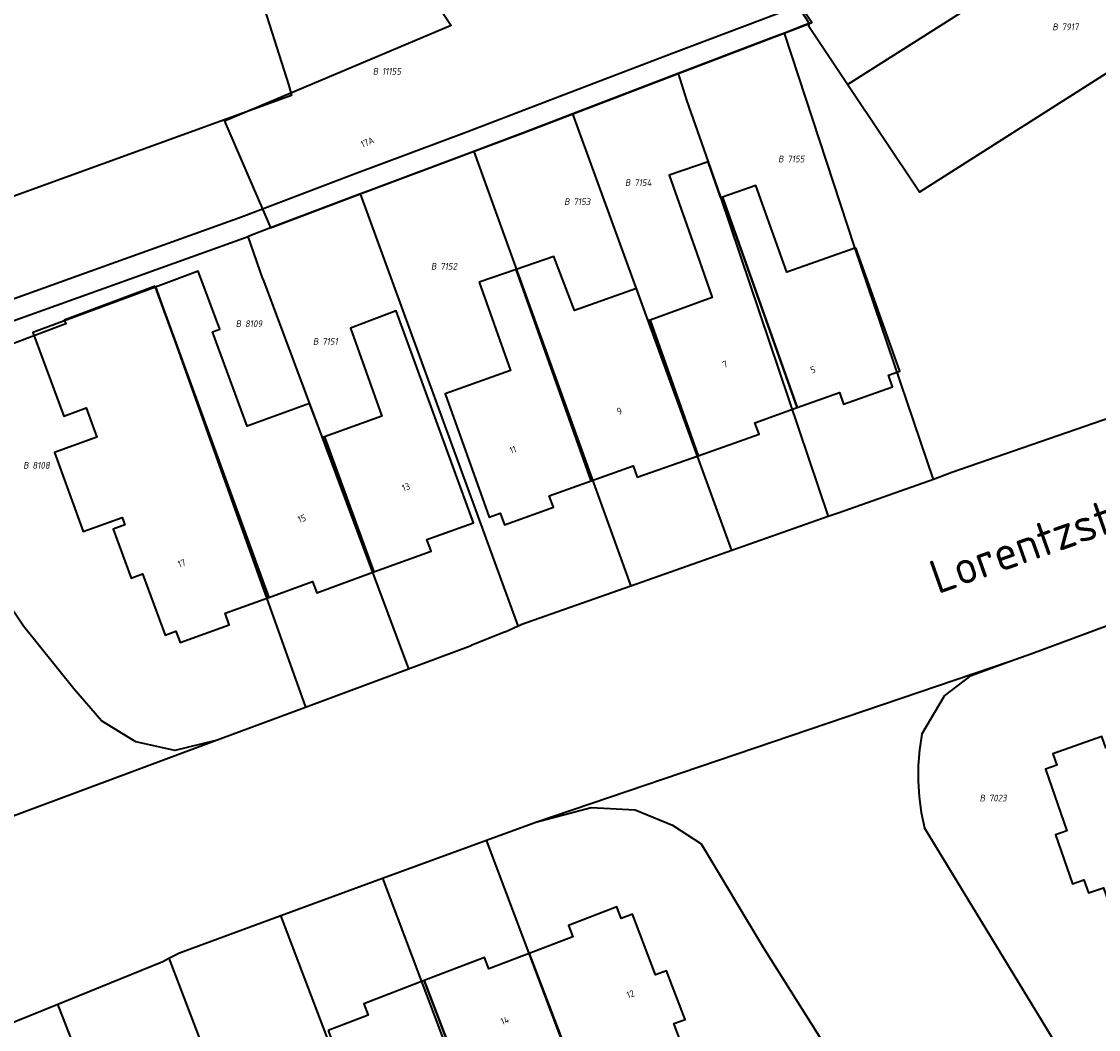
# Model space of a CAD drawing. Header units: metres. Extents: x 154989 to 155512, y 461341 to 461832.
# Tile 31 of 46: x 155204 to 155261, y 461683 to 461737. Entities that reach past the tile are written whole.
import ezdxf
from ezdxf.enums import TextEntityAlignment as Align
from ezdxf.lldxf.tags import DXFTag

# ---------------------------------------------------------------- set-up
doc = ezdxf.new("R2010")
doc.units = ezdxf.units.M
doc.layers.add('B-WE-KG-GRENS_PERCEEL-S', color=150, linetype='Continuous', lineweight=25, true_color=0x007fff, plot=False)
for name, color, linetype, lineweight in [('B-WE-OG-BEBOUWING-G', 7, 'Continuous', 35), ('B-WE-OG-BEBOUWING_HUISNUMMER-T18', 10, 'Continuous', 18), ('X-XX-AL-T18', 10, 'Continuous', 18)]:
    doc.layers.add(name, color=color, linetype=linetype, lineweight=lineweight)
doc.layers.add('N-WE-KG-GRENS_KADASTRAAL-G', color=150, linetype='KG-KADASTRAAL-SO', lineweight=35, true_color=0x007fff)
doc.styles.add('NLCS-ISO', font='NLCS-ISO.ttf')
doc.styles.add('NLCS-ISO-M1000-T18', font='NLCS-ISO.ttf', dxfattribs={"height": 1.8})
doc.styles.add('NLCS-ISO-M200-T18', font='NLCS-ISO.ttf', dxfattribs={"height": 0.36})
tags = doc.linetypes.add('KG-KADASTRAAL-SO', pattern='A,5.5,-2,["K",Standard,S=1.8,R=0,X=0,Y=-0.9],-2,5.5,-2,[5,NLCS.SHX,S=0.75,R=0,X=0,Y=0],-2', length=19).pattern_tags.tags
tags[6] = DXFTag(74, 10)

# ---------------------------------------------------------------- blocks, each defined once
blk = doc.blocks.new('SKG-PERCEELNUMMER-SO')
at = {"style": 'NLCS-ISO', "oblique": 10, "flags": 1}
for tag, p in [('GEMEENTECODE', (0, 2.55)), ('PERCEELGROOTTE', (0, -2.45))]:
    blk.add_attdef(tag, text='', height=1.8, dxfattribs=at).set_placement(p, align=Align.MIDDLE_CENTER)
at = {"style": 'NLCS-ISO', "oblique": 10}
blk.add_attdef('SECTIE', text='', height=1.8, dxfattribs=at).set_placement((-0.5, 0), align=Align.MIDDLE_RIGHT)
blk.add_attdef('PERCEELNUMMER', text='', height=1.8, dxfattribs=at).set_placement((0.5, 0), align=Align.MIDDLE_LEFT)

msp = doc.modelspace()

# ---------------------------------------------------------------- linework, layer by layer
at = {"layer": 'B-WE-OG-BEBOUWING-G', "flags": 128}
for points in [[(155243.227, 461740.522), (155238.27, 461748.009), (155234.601, 461753.608), (155234.045, 461753.225), (155221.299, 461744.43), (155226.466, 461736.728), (155214.359, 461731.617), (155216.689, 461726.225), (155216.818, 461725.926), (155221.287, 461727.605), (155227.893, 461730.086), (155230.264, 461730.977), (155238.55, 461734.142), (155245.594, 461736.832), (155245.723, 461736.881)], [(155240.864, 461727.523), (155240.837, 461727.604), (155240.193, 461729.45), (155238.112, 461728.728), (155239.576, 461724.553), (155240.404, 461722.19), (155237.09, 461720.987), (155239.655, 461713.747), (155242.908, 461714.899), (155242.69, 461715.512), (155244.945, 461716.314), (155240.949, 461727.552)], [(155248.073, 461724.856), (155244.386, 461723.545), (155242.735, 461728.188), (155240.949, 461727.552), (155244.945, 461716.314), (155247.201, 461717.116), (155247.419, 461716.504), (155250.038, 461717.435), (155249.82, 461718.048), (155250.419, 461718.261)], [(155237.09, 461720.987), (155236.984, 461720.948), (155236.356, 461722.672), (155233.055, 461721.511), (155231.942, 461724.385), (155229.93, 461723.699), (155233.944, 461712.402), (155236.186, 461713.199), (155236.401, 461712.595), (155239.655, 461713.747)], [(155210.671, 461722.757), (155216.721, 461706.181), (155219.06, 461707.035), (155219.283, 461706.423), (155222.337, 461707.537), (155219.701, 461714.758), (155219.592, 461714.719), (155218.886, 461716.537), (155215.569, 461715.327), (155213.721, 461720.373), (155214.099, 461720.513), (155212.954, 461723.603)], [(155227.955, 461723.026), (155229.638, 461718.301), (155226.137, 461717.054), (155228.485, 461710.46), (155229.085, 461710.673), (155229.303, 461710.061), (155231.92, 461710.993), (155231.702, 461711.605), (155233.944, 461712.402), (155229.93, 461723.699)], [(155216.721, 461706.181), (155210.671, 461722.757), (155204.124, 461720.331), (155205.772, 461715.862), (155206.961, 461716.296), (155207.531, 461714.737), (155205.276, 461713.914), (155206.814, 461709.701), (155208.88, 461710.455), (155209.029, 461710.047), (155208.414, 461709.822), (155209.367, 461707.211), (155209.983, 461707.435), (155211.178, 461704.159), (155211.761, 461704.371), (155211.984, 461703.761), (155214.605, 461704.717), (155214.382, 461705.328)], [(155222.337, 461707.537), (155225.39, 461708.651), (155225.167, 461709.264), (155227.65, 461710.17), (155223.52, 461721.488), (155221.089, 461720.561), (155222.762, 461715.865), (155219.701, 461714.758)], [(155263.772, 461698.966), (155261.425, 461698.139), (155261.207, 461698.755), (155258.597, 461697.821), (155258.811, 461697.217), (155258.2, 461697.001), (155259.347, 461693.704), (155258.736, 461693.491), (155259.647, 461690.876), (155260.258, 461691.089), (155260.5, 461690.392), (155261.305, 461690.672), (155262.267, 461687.91), (155264.74, 461688.771), (155265.764, 461685.828), (155262.306, 461684.667), (155264.135, 461679.219), (155269.896, 461681.14), (155267.014, 461689.397), (155267.131, 461689.439)], [(155234.291, 461677.563), (155239.786, 461679.645), (155238.358, 461683.41), (155238.962, 461683.639), (155237.97, 461686.236), (155237.373, 461686.01), (155236.141, 461689.259), (155235.548, 461689.033), (155235.316, 461689.642), (155232.727, 461688.657), (155232.96, 461688.047), (155230.628, 461687.16)], [(155235.468, 461674.184), (155234.2, 461677.528), (155234.291, 461677.563), (155230.628, 461687.16), (155228.481, 461686.342), (155228.249, 461686.95), (155225.025, 461685.715), (155227.714, 461678.67), (155230.909, 461679.902), (155233.422, 461673.273), (155235.513, 461674.066)], [(155219.889, 461683.046), (155224.564, 461670.799), (155226.657, 461671.594), (155225.279, 461675.161), (155228.55, 461676.377), (155227.69, 461678.661), (155227.714, 461678.67), (155225.025, 461685.715), (155221.79, 461684.476), (155222.025, 461683.858)]]:
    msp.add_lwpolyline(points, close=True, dxfattribs=at)
at = {"layer": 'N-WE-KG-GRENS_KADASTRAAL-G', "ltscale": 0.2, "flags": 128}
for points in [[(155247.639, 461733.568), (155281.427, 461754.99)], [(155285.142, 461749.246), (155251.48, 461727.82), (155247.639, 461733.568)], [(155216.101, 461738.84), (155217.79, 461733.53), (155217.928, 461732.996), (155193.974, 461724.303), (155195.728, 461719.494), (155206.486, 461723.358), (155215.26, 461726.511), (155221.253, 461728.788), (155227.295, 461731.055), (155232.496, 461733.048), (155238.234, 461735.224), (155244.972, 461737.781)], [(155244.972, 461737.781), (155245.53, 461736.929), (155245.594, 461736.832)], [(155245.594, 461736.832), (155245.395, 461736.756), (155244.274, 461736.327)], [(155245.56, 461736.679), (155245.594, 461736.832)], [(155247.639, 461733.568), (155245.56, 461736.679)], [(155244.274, 461736.327), (155243.543, 461736.049), (155238.591, 461734.157)], [(155252.229, 461712.47), (155248.025, 461724.872), (155244.274, 461736.327)], [(155238.591, 461734.157), (155232.958, 461732.006)], [(155238.591, 461734.157), (155239.032, 461732.748)], [(155239.032, 461732.748), (155240.193, 461729.45)], [(155232.958, 461732.006), (155230.264, 461730.977), (155227.671, 461730.003)], [(155241.45, 461708.68), (155232.958, 461732.006)], [(155227.671, 461730.003), (155222.201, 461727.948), (155221.624, 461727.731)], [(155227.671, 461730.003), (155236.064, 461706.787)], [(155240.193, 461729.45), (155240.837, 461727.604)], [(155221.624, 461727.731), (155216.818, 461725.926)], [(155230.042, 461704.654), (155221.624, 461727.731)], [(155240.837, 461727.604), (155246.604, 461710.492)], [(155216.818, 461725.926), (155215.615, 461725.461)], [(155194.614, 461717.917), (155215.615, 461725.461)], [(155216.394, 461723.203), (155215.615, 461725.461)], [(155205.796, 461721.005), (155210.658, 461722.821)], [(155210.658, 461722.821), (155218.684, 461700.316)], [(155216.394, 461723.203), (155224.19, 461702.363)], [(155205.796, 461721.005), (155205.876, 461720.787), (155195.41, 461716.851)], [(155213.824, 461698.51), (155211.706, 461698.002), (155209.616, 461698.467), (155207.776, 461699.593), (155206.302, 461701.299), (155203.614, 461704.639), (155195.41, 461716.851)], [(155263.599, 461716.454), (155253.21, 461712.846)], [(155252.229, 461712.47), (155247.192, 461710.699), (155246.604, 461710.492)], [(155253.21, 461712.846), (155252.229, 461712.47)], [(155246.604, 461710.492), (155241.45, 461708.68)], [(155241.45, 461708.68), (155236.064, 461706.787)], [(155236.064, 461706.787), (155230.191, 461704.722)], [(155229.337, 461704.331), (155227.529, 461703.604)], [(155229.337, 461704.331), (155230.042, 461704.654)], [(155230.042, 461704.654), (155230.191, 461704.722)], [(155256.319, 461702.77), (155257.469, 461703.19), (155261.55, 461704.696)], [(155224.19, 461702.363), (155227.529, 461703.604)], [(155230.975, 461694.17), (155256.319, 461702.77)], [(155251.6, 461698.876), (155252.813, 461700.924), (155254.228, 461702.007), (155256.319, 461702.77)], [(155218.684, 461700.316), (155224.19, 461702.363)], [(155213.824, 461698.51), (155218.684, 461700.316)], [(155251.6, 461698.876), (155251.472, 461698.044), (155251.404, 461697.205), (155251.397, 461696.364), (155251.45, 461695.524), (155251.564, 461694.69), (155251.738, 461693.867)], [(155191.727, 461690.296), (155213.824, 461698.51)], [(155230.975, 461694.17), (155233.937, 461694.954), (155236.288, 461694.839), (155238.288, 461694.019), (155239.809, 461693.021), (155243.137, 461687.467), (155248.545, 461678.886), (155248.42, 461678.806)], [(155228.354, 461693.209), (155230.975, 461694.17)], [(155260.073, 461680.184), (155251.738, 461693.867)], [(155222.801, 461691.173), (155228.354, 461693.209)], [(155234.796, 461676.1), (155228.354, 461693.209)], [(155217.368, 461689.181), (155222.801, 461691.173)], [(155222.801, 461691.173), (155231.474, 461668.136)], [(155211.942, 461687.192), (155217.368, 461689.181)], [(155224.336, 461670.821), (155217.368, 461689.181)], [(155211.381, 461686.902), (155211.942, 461687.192)], [(155205.449, 461684.459), (155211.058, 461686.735)], [(155211.058, 461686.735), (155211.381, 461686.902)], [(155211.381, 461686.902), (155220.429, 461663.193)], [(155200.287, 461682.364), (155205.449, 461684.459)], [(155210.292, 461671.962), (155205.449, 461684.459)]]:
    msp.add_lwpolyline(points, dxfattribs=at)

# ---------------------------------------------------------------- block references
at = {"layer": 'B-WE-KG-GRENS_PERCEEL-S', "xscale": 0.2, "yscale": 0.2, "zscale": 0.2}
for p, values in [((155258.968, 461736.657), {'PERCEELNUMMER': '7917', 'SECTIE': 'B'}), ((155222.668, 461734.279), {'PERCEELNUMMER': '11155', 'SECTIE': 'B'}), ((155244.318, 461729.598), {'PERCEELNUMMER': '7155', 'SECTIE': 'B'}), ((155236.142, 461728.338), {'PERCEELNUMMER': '7154', 'SECTIE': 'B'}), ((155232.892, 461727.32), {'PERCEELNUMMER': '7153', 'SECTIE': 'B'}), ((155225.778, 461723.864), {'PERCEELNUMMER': '7152', 'SECTIE': 'B'}), ((155215.347, 461720.798), {'PERCEELNUMMER': '8109', 'SECTIE': 'B'}), ((155219.471, 461719.85), {'PERCEELNUMMER': '7151', 'SECTIE': 'B'}), ((155203.994, 461713.232), {'PERCEELNUMMER': '8108', 'SECTIE': 'B'}), ((155255.081, 461695.458), {'PERCEELNUMMER': '7023', 'SECTIE': 'B'})]:
    msp.add_blockref('SKG-PERCEELNUMMER-SO', p, dxfattribs=at).add_auto_attribs(values)

# ---------------------------------------------------------------- texts
at = {"layer": 'B-WE-OG-BEBOUWING_HUISNUMMER-T18', "style": 'NLCS-ISO-M200-T18'}
for s, rotation, p in [('17A', 22.9, (155221.984, 461730.494)), ('7', 19.9, (155241.09, 461718.63)), ('5', 19.9, (155245.786, 461718.341)), ('9', 19.9, (155235.45, 461716.135)), ('11', 19.9, (155229.759, 461714.068)), ('13', 19.9, (155224.043, 461712.075)), ('15', 20, (155218.485, 461710.39)), ('17', 20, (155212.069, 461708)), ('12', 21, (155236.039, 461684.983)), ('14', 21.1, (155229.326, 461683.579))]:
    msp.add_text(s, height=0.36, rotation=rotation, dxfattribs=at).set_placement(p, align=Align.MIDDLE)
at = {"layer": 'X-XX-AL-T18', "style": 'NLCS-ISO-M1000-T18'}
msp.add_text('Lorentzstraat', height=1.8, rotation=19.5, dxfattribs=at).set_placement((155258.925, 461709.592), align=Align.MIDDLE)

doc.saveas('drawing.dxf')
